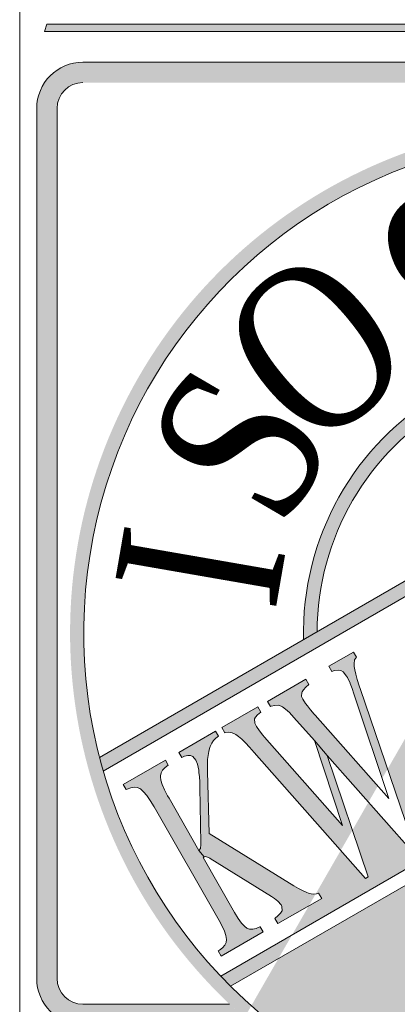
# Model space of a CAD drawing. Header units: millimetres. Extents: x -13501 to 278776, y 0 to 252300.
# Tile 14 of 132: x 128464 to 129031, y 1739 to 3215. Entities that reach past the tile are written whole.
import ezdxf
from ezdxf.enums import TextEntityAlignment as Align

# ---------------------------------------------------------------- set-up
doc = ezdxf.new("R2010")
doc.units = ezdxf.units.MM
doc.header["$LTSCALE"] = 100
doc.layers.get('0').update_dxf_attribs({"linetype": 'CONTINUOUS'})
doc.layers.add('Hulplijnen', color=7, linetype='CONTINUOUS', plot=False)
doc.layers.add('SCHERMER_ONDERHOEK', color=7, linetype='CONTINUOUS')
doc.layers.add('WT-tekst', color=7, linetype='CONTINUOUS')
doc.styles.add('B-01', font='GOTHICI.TTF')
doc.styles.add('cg omega', font='GOTHICI.TTF', dxfattribs={"width": 1.32})
doc.styles.add('CG OMEGA BOLD', font='GOTHICBI.TTF', dxfattribs={"width": 1.32})
doc.styles.add('KW', font='dutch.ttf')

# ---------------------------------------------------------------- blocks, each defined once
blk = doc.blocks.new('iso')
at = {"lineweight": 5}
for points in [[(11.627, 17.769), (0.41, 17.769), (0.374, 17.656), (11.559, 17.656)], [(0.95, 17.197, 0.414214), (0.257, 16.504), (0.257, 3.462, 0.414214), (0.95, 2.769), (3.314, 2.769), (3.374, 2.872, -0.009813), (3.151, 3.075), (0.95, 3.075, -0.414214), (0.563, 3.462), (0.563, 16.504, -0.414214), (0.95, 16.891), (11.458, 16.891), (11.634, 17.197)], [(3.374, 2.872), (3.478, 3.052, -0.816427), (10.782, 15.72), (10.886, 15.901, 0.820962)], [(8.962, 12.563), (9.071, 12.753, 0.468038), (4.262, 8.541), (4.464, 8.658, -0.453418)], [(7.628, 10.25), (7.832, 10.603), (1.199, 6.771, 0.007066), (1.255, 6.568)], [(2.82, 6.564), (2.819, 6.596), (2.819, 6.673), (2.822, 6.742), (2.828, 6.805), (2.838, 6.861), (2.85, 6.91), (2.861, 6.94), (2.884, 6.986), (2.912, 7.027), (2.946, 7.062), (2.985, 7.091), (2.941, 7.167), (2.39, 6.85), (2.433, 6.774), (2.475, 6.791), (2.523, 6.803), (2.563, 6.803), (2.598, 6.788), (2.646, 6.732), (2.669, 6.674), (2.688, 6.585), (2.692, 6.551), (2.698, 6.485), (2.703, 6.411), (2.706, 6.33), (2.721, 5.49), (2.721, 5.467), (2.716, 5.409), (2.692, 5.379), (2.769, 5.285), (2.794, 5.289), (2.854, 5.264), (2.862, 5.259), (3.779, 4.688), (3.824, 4.659), (3.875, 4.622), (3.924, 4.563), (3.934, 4.541), (3.941, 4.476), (3.938, 4.468), (3.918, 4.44), (3.881, 4.404), (3.829, 4.361), (3.874, 4.283), (4.343, 4.552), (4.444, 4.727), (4.406, 4.725), (4.348, 4.737), (4.347, 4.737), (4.3, 4.753), (4.246, 4.778), (4.184, 4.81), (4.114, 4.85), (2.847, 5.632)], [(2.187, 6.734), (1.553, 6.37), (1.599, 6.293), (1.614, 6.301), (1.668, 6.321), (1.718, 6.33), (1.763, 6.325), (1.806, 6.307), (1.819, 6.299), (1.861, 6.26), (1.909, 6.204), (1.961, 6.128), (2.018, 6.034), (2.994, 4.331), (3.036, 4.253), (3.073, 4.172), (3.095, 4.103), (3.103, 4.046), (3.098, 4.001), (3.079, 3.958), (3.047, 3.919), (3, 3.886), (2.981, 3.874), (3.026, 3.796), (3.655, 4.158), (3.611, 4.236), (3.604, 4.233), (3.549, 4.21), (3.499, 4.2), (3.453, 4.202), (3.412, 4.216), (3.379, 4.24), (3.331, 4.289), (3.28, 4.359), (3.225, 4.449), (2.753, 5.272), (2.763, 5.279), (2.769, 5.285), (2.692, 5.379), (2.243, 6.163), (2.222, 6.199), (2.175, 6.291), (2.14, 6.369), (2.12, 6.434), (2.113, 6.486), (2.114, 6.499), (2.124, 6.542), (2.146, 6.583), (2.182, 6.622), (2.231, 6.658)], [(4.089, 4.112), (3.019, 3.495, 0.007057), (3.167, 3.344), (3.885, 3.759)]]:
    blk.add_hatch(color=256, dxfattribs=at).paths.add_polyline_path(points)
h = blk.add_hatch(color=256, dxfattribs=at)
h.paths.add_polyline_path([(13.8, 13.816), (7.628, 10.25), (7.291, 9.665), (7.337, 9.586), (7.327, 9.581), (7.279, 9.547), (7.244, 9.51), (7.222, 9.468), (7.214, 9.422), (7.214, 9.414), (7.221, 9.358), (7.242, 9.29), (7.277, 9.21), (7.325, 9.119), (7.328, 9.113), (8.32, 7.383), (8.378, 7.287), (8.427, 7.222), (8.466, 7.185), (8.471, 7.183), (8.51, 7.172), (8.556, 7.18), (8.61, 7.205), (8.855, 7.345), (8.899, 7.374), (8.937, 7.407), (8.969, 7.444), (8.996, 7.485), (9.017, 7.531), (9.033, 7.579), (9.042, 7.621), (9.048, 7.677), (9.049, 7.738), (9.044, 7.805), (9.034, 7.877), (9.019, 7.954), (8.999, 8.037), (8.977, 8.112), (9.02, 8.138), (9.292, 7.394), (8.123, 6.723), (8.078, 6.801), (8.088, 6.806), (8.136, 6.84), (8.17, 6.878), (8.19, 6.921), (8.196, 6.968), (8.196, 6.974), (8.188, 7.027), (8.166, 7.092), (8.133, 7.17), (8.085, 7.261), (8.059, 7.308), (7.099, 8.982), (7.041, 9.079), (6.993, 9.148), (6.461, 8.225), (7.679, 6.957), (7.739, 6.897), (7.8, 6.843), (7.861, 6.797), (7.897, 6.776), (7.954, 6.755), (7.973, 6.755), (8.017, 6.764), (8.049, 6.779), (8.092, 6.704), (7.502, 6.366), (7.458, 6.444), (7.506, 6.479), (7.538, 6.515), (7.556, 6.552), (7.556, 6.556), (7.554, 6.618), (7.523, 6.694), (7.482, 6.758), (7.438, 6.809), (7.04, 7.228), (6.436, 6.881), (6.57, 6.414), (6.595, 6.331), (6.614, 6.281), (6.649, 6.201), (6.654, 6.191), (6.703, 6.127), (6.758, 6.094), (6.802, 6.09), (6.848, 6.1), (6.897, 6.122), (6.91, 6.129), (6.955, 6.051), (6.491, 5.785), (6.446, 5.863), (6.483, 5.895), (6.508, 5.94), (6.519, 5.996), (6.519, 5.999), (6.517, 6.051), (6.51, 6.116), (6.495, 6.195), (6.472, 6.288), (6.465, 6.314), (6.112, 7.62), (5.524, 6.601), (5.938, 5.389), (5.895, 5.364), (5.238, 6.106), (4.996, 5.684), (5.232, 4.983), (5.19, 4.96), (4.82, 5.38), (4.444, 4.727), (4.455, 4.728), (4.489, 4.74), (4.535, 4.662), (4.343, 4.552), (4.089, 4.112), (15.247, 10.552), (15.247, 11.662, 0.08759)])
h.paths.add_polyline_path([(14.224, 10.87), (14.284, 10.769), (14.338, 10.686), (14.387, 10.623), (14.428, 10.579), (14.461, 10.555), (14.499, 10.543), (14.542, 10.542), (14.591, 10.552), (14.646, 10.572), (14.673, 10.586), (14.719, 10.508), (14.062, 10.131), (14.017, 10.209), (14.069, 10.244), (14.109, 10.28), (14.135, 10.318), (14.149, 10.359), (14.15, 10.383), (14.143, 10.431), (14.123, 10.493), (14.089, 10.571), (14.043, 10.662), (14.006, 10.727), (12.953, 12.564), (12.9, 12.642), (12.884, 12.655), (12.849, 12.651), (12.8, 12.628), (12.764, 12.608), (12.711, 12.574), (12.665, 12.54), (12.627, 12.504), (12.595, 12.467), (12.573, 12.43), (12.556, 12.39), (12.548, 12.35), (12.547, 12.343), (12.548, 12.291), (12.557, 12.23), (12.576, 12.161), (12.602, 12.084), (12.637, 11.998), (12.68, 11.904), (12.69, 11.885), (12.647, 11.86), (12.281, 12.528), (13.562, 13.263), (13.94, 12.603), (13.896, 12.577), (13.835, 12.666), (13.777, 12.744), (13.724, 12.81), (13.673, 12.863), (13.627, 12.905), (13.583, 12.934), (13.578, 12.937), (13.543, 12.95), (13.506, 12.956), (13.465, 12.956), (13.42, 12.95), (13.372, 12.937), (13.32, 12.918), (13.264, 12.893), (13.209, 12.862), (13.157, 12.827), (13.136, 12.799), (13.135, 12.797), (13.157, 12.733), (13.179, 12.694)], flags=16)
h.paths.add_polyline_path([(13.192, 10.194), (13.248, 10.104), (13.299, 10.033), (13.347, 9.981), (13.389, 9.95), (13.429, 9.935), (13.475, 9.931), (13.524, 9.939), (13.579, 9.959), (13.598, 9.968), (13.643, 9.891), (13, 9.521), (12.955, 9.6), (13.004, 9.636), (13.041, 9.674), (13.065, 9.713), (13.076, 9.755), (13.078, 9.769), (13.072, 9.822), (13.051, 9.889), (13.015, 9.969), (12.965, 10.064), (11.975, 11.79), (11.92, 11.88), (11.868, 11.951), (11.82, 12.002), (11.778, 12.035), (11.737, 12.05), (11.692, 12.054), (11.642, 12.045), (11.588, 12.025), (11.57, 12.016), (11.525, 12.094), (12.168, 12.463), (12.212, 12.385), (12.164, 12.347), (12.127, 12.308), (12.103, 12.268), (12.092, 12.226), (12.09, 12.211), (12.097, 12.157), (12.118, 12.09), (12.155, 12.009), (12.203, 11.921)], flags=16)
h.paths.add_polyline_path([(12.54, 10.097), (12.791, 9.402), (11.553, 8.691), (11.509, 8.77), (11.559, 8.806), (11.596, 8.844), (11.621, 8.883), (11.632, 8.923), (11.634, 8.938), (11.628, 8.99), (11.607, 9.057), (11.57, 9.138), (11.521, 9.23), (10.529, 10.961), (10.473, 11.052), (10.421, 11.123), (10.375, 11.175), (10.334, 11.205), (10.295, 11.22), (10.25, 11.224), (10.2, 11.216), (10.144, 11.198), (10.122, 11.188), (10.078, 11.263), (11.288, 11.958), (11.632, 11.4), (11.589, 11.376), (11.528, 11.46), (11.469, 11.531), (11.417, 11.587), (11.367, 11.63), (11.322, 11.66), (11.318, 11.662), (11.277, 11.676), (11.232, 11.681), (11.185, 11.678), (11.135, 11.665), (11.083, 11.642), (11.057, 11.627), (10.699, 11.422), (10.652, 11.387), (10.632, 11.351), (10.632, 11.345), (10.645, 11.292), (10.687, 11.204), (10.7, 11.181), (11.097, 10.49), (11.15, 10.41), (11.166, 10.395), (11.208, 10.393), (11.236, 10.406), (11.517, 10.567), (11.571, 10.601), (11.615, 10.636), (11.649, 10.672), (11.673, 10.709), (11.687, 10.746), (11.69, 10.768), (11.687, 10.821), (11.67, 10.887), (11.641, 10.965), (11.598, 11.055), (11.583, 11.084), (11.625, 11.11), (12.132, 10.225), (12.089, 10.201), (12.031, 10.289), (11.976, 10.361), (11.927, 10.416), (11.881, 10.455), (11.861, 10.468), (11.824, 10.48), (11.784, 10.484), (11.739, 10.477), (11.688, 10.462), (11.634, 10.438), (11.601, 10.42), (11.318, 10.257), (11.28, 10.221), (11.276, 10.207), (11.297, 10.144), (11.323, 10.096), (11.764, 9.326), (11.821, 9.234), (11.867, 9.175), (11.89, 9.155), (11.935, 9.14), (11.986, 9.152), (11.995, 9.157), (12.325, 9.347), (12.376, 9.378), (12.42, 9.412), (12.459, 9.446), (12.492, 9.483), (12.517, 9.52), (12.537, 9.56), (12.551, 9.601), (12.555, 9.619), (12.561, 9.668), (12.561, 9.725), (12.555, 9.79), (12.543, 9.863), (12.527, 9.944), (12.504, 10.033), (12.481, 10.109)], flags=16)
h.paths.add_polyline_path([(10.393, 10.566), (10.348, 10.54), (10.288, 10.63), (10.23, 10.708), (10.177, 10.773), (10.126, 10.827), (10.079, 10.868), (10.035, 10.898), (10.03, 10.901), (9.996, 10.914), (9.959, 10.92), (9.918, 10.921), (9.873, 10.914), (9.824, 10.902), (9.773, 10.883), (9.717, 10.857), (9.662, 10.827), (9.61, 10.792), (9.588, 10.763), (9.588, 10.76), (9.61, 10.696), (9.631, 10.657), (10.676, 8.835), (10.737, 8.732), (10.791, 8.65), (10.839, 8.586), (10.881, 8.543), (10.914, 8.52), (10.951, 8.508), (10.995, 8.506), (11.044, 8.516), (11.099, 8.537), (11.125, 8.55), (11.171, 8.472), (10.515, 8.095), (10.47, 8.173), (10.522, 8.208), (10.561, 8.244), (10.587, 8.282), (10.601, 8.323), (10.603, 8.346), (10.596, 8.394), (10.575, 8.457), (10.541, 8.534), (10.495, 8.626), (10.459, 8.69), (9.405, 10.528), (9.353, 10.606), (9.337, 10.618), (9.302, 10.615), (9.253, 10.592), (9.217, 10.571), (9.164, 10.539), (9.118, 10.503), (9.079, 10.468), (9.049, 10.431), (9.025, 10.393), (9.01, 10.354), (9.001, 10.314), (9, 10.307), (9.001, 10.255), (9.01, 10.195), (9.028, 10.125), (9.055, 10.048), (9.09, 9.962), (9.133, 9.867), (9.143, 9.848), (9.1, 9.824), (8.733, 10.491), (10.014, 11.227)], flags=16)
h.paths.add_polyline_path([(8.665, 10.349), (8.616, 10.311), (8.579, 10.272), (8.555, 10.232), (8.544, 10.19), (8.543, 10.175), (8.55, 10.121), (8.572, 10.053), (8.608, 9.972), (8.655, 9.884), (9.645, 8.158), (9.701, 8.067), (9.752, 7.996), (9.799, 7.945), (9.842, 7.914), (9.883, 7.898), (9.928, 7.894), (9.977, 7.903), (10.032, 7.923), (10.05, 7.932), (10.096, 7.855), (9.452, 7.485), (9.407, 7.563), (9.457, 7.599), (9.493, 7.638), (9.518, 7.677), (9.529, 7.719), (9.53, 7.733), (9.525, 7.786), (9.503, 7.852), (9.467, 7.933), (9.417, 8.027), (8.428, 9.754), (8.372, 9.844), (8.321, 9.915), (8.273, 9.966), (8.231, 9.998), (8.19, 10.013), (8.144, 10.017), (8.094, 10.009), (8.04, 9.989), (8.022, 9.98), (7.978, 10.058), (8.621, 10.427)], flags=16)
h = blk.add_hatch(color=256, dxfattribs=at)
h.paths.add_polyline_path([(15.247, 10.316), (12.585, 8.779, -0.599956), (6.222, 5.107), (3.885, 3.759), (3.478, 3.052, 0.049199), (4.665, 2.194), (6.56, 2.194), (6.625, 2.239), (6.685, 2.281), (6.76, 2.333), (6.833, 2.386), (6.903, 2.437), (6.969, 2.488), (7.032, 2.538), (7.092, 2.586), (7.149, 2.634), (7.202, 2.68), (7.252, 2.726), (7.299, 2.771), (7.342, 2.815), (7.383, 2.858), (7.42, 2.9), (7.454, 2.941), (7.485, 2.981), (7.512, 3.02), (7.536, 3.059), (7.558, 3.096), (7.576, 3.133), (7.59, 3.168), (7.602, 3.203), (7.607, 3.224), (7.62, 3.293), (7.626, 3.359), (7.626, 3.422), (7.62, 3.482), (7.607, 3.538), (7.587, 3.592), (7.567, 3.632), (7.534, 3.682), (7.495, 3.726), (7.45, 3.764), (7.4, 3.797), (7.343, 3.823), (7.281, 3.844), (7.252, 3.851), (7.188, 3.863), (7.126, 3.866), (7.065, 3.862), (7.006, 3.851), (6.948, 3.832), (6.905, 3.813), (6.856, 3.785), (6.808, 3.751), (6.762, 3.712), (6.719, 3.668), (6.677, 3.618), (6.637, 3.563), (6.618, 3.534), (6.551, 3.564), (6.582, 3.628), (6.616, 3.687), (6.651, 3.744), (6.689, 3.795), (6.728, 3.843), (6.769, 3.886), (6.812, 3.926), (6.856, 3.962), (6.903, 3.993), (6.932, 4.011), (6.985, 4.037), (7.041, 4.059), (7.097, 4.076), (7.156, 4.087), (7.216, 4.093), (7.278, 4.095), (7.341, 4.091), (7.406, 4.082), (7.463, 4.071), (7.53, 4.053), (7.592, 4.031), (7.65, 4.005), (7.703, 3.974), (7.752, 3.94), (7.796, 3.901), (7.834, 3.859), (7.871, 3.811), (7.902, 3.755), (7.925, 3.701), (7.942, 3.645), (7.953, 3.587), (7.958, 3.526), (7.957, 3.463), (7.951, 3.398), (7.938, 3.328), (7.922, 3.269), (7.902, 3.212), (7.877, 3.156), (7.848, 3.101), (7.815, 3.047), (7.777, 2.994), (7.732, 2.938), (7.698, 2.902), (7.664, 2.868), (7.627, 2.832), (7.586, 2.795), (7.542, 2.757), (7.493, 2.718), (7.442, 2.677), (7.387, 2.636), (7.328, 2.592), (7.266, 2.548), (7.2, 2.502), (7.168, 2.481), (6.744, 2.194), (9.217, 2.194), (9.204, 2.215), (9.176, 2.266), (9.15, 2.318), (9.124, 2.374), (9.099, 2.432), (9.076, 2.493), (9.053, 2.557), (9.032, 2.624), (9.011, 2.693), (8.991, 2.765), (8.973, 2.84), (8.963, 2.884), (8.947, 2.958), (8.934, 3.03), (8.923, 3.101), (8.914, 3.17), (8.907, 3.237), (8.903, 3.302), (8.901, 3.366), (8.901, 3.427), (8.904, 3.487), (8.908, 3.546), (8.915, 3.602), (8.924, 3.656), (8.936, 3.709), (8.949, 3.761), (8.965, 3.81), (8.967, 3.815), (8.991, 3.877), (9.019, 3.934), (9.051, 3.987), (9.086, 4.036), (9.124, 4.08), (9.167, 4.12), (9.212, 4.155), (9.261, 4.186), (9.313, 4.213), (9.37, 4.235), (9.429, 4.253), (9.45, 4.258), (9.514, 4.269), (9.575, 4.275), (9.636, 4.276), (9.694, 4.271), (9.752, 4.261), (9.807, 4.245), (9.861, 4.224), (9.914, 4.197), (9.966, 4.165), (10.015, 4.128), (10.063, 4.084), (10.067, 4.081), (10.102, 4.044), (10.136, 4.005), (10.168, 3.963), (10.199, 3.917), (10.229, 3.869), (10.258, 3.819), (10.286, 3.766), (10.311, 3.709), (10.336, 3.65), (10.36, 3.589), (10.382, 3.524), (10.404, 3.457), (10.423, 3.386), (10.442, 3.313), (10.453, 3.266), (10.469, 3.189), (10.484, 3.114), (10.496, 3.041), (10.506, 2.97), (10.514, 2.901), (10.521, 2.834), (10.526, 2.769), (10.528, 2.706), (10.528, 2.645), (10.527, 2.587), (10.523, 2.529), (10.517, 2.475), (10.51, 2.422), (10.5, 2.371), (10.489, 2.322), (10.475, 2.275), (10.474, 2.271), (10.451, 2.209), (10.444, 2.194), (12.182, 2.194, 0.157804), (15.247, 5.619)])
h.paths.add_polyline_path([(13.164, 6.933), (13.216, 6.935), (13.269, 6.934), (13.324, 6.93), (13.38, 6.924), (13.437, 6.914), (13.496, 6.902), (13.556, 6.888), (13.618, 6.87), (13.681, 6.85), (13.745, 6.827), (13.811, 6.801), (13.878, 6.772), (13.946, 6.741), (13.99, 6.72), (14.06, 6.685), (14.127, 6.649), (14.192, 6.613), (14.254, 6.577), (14.313, 6.541), (14.369, 6.504), (14.423, 6.466), (14.473, 6.429), (14.521, 6.391), (14.566, 6.353), (14.608, 6.314), (14.647, 6.276), (14.684, 6.237), (14.718, 6.197), (14.749, 6.158), (14.776, 6.117), (14.779, 6.114), (14.813, 6.058), (14.841, 6.002), (14.863, 5.945), (14.88, 5.889), (14.891, 5.832), (14.897, 5.774), (14.897, 5.716), (14.892, 5.659), (14.881, 5.601), (14.863, 5.542), (14.841, 5.484), (14.823, 5.444), (14.792, 5.387), (14.758, 5.335), (14.721, 5.287), (14.681, 5.244), (14.637, 5.207), (14.59, 5.174), (14.54, 5.145), (14.486, 5.121), (14.429, 5.102), (14.369, 5.089), (14.306, 5.079), (14.286, 5.078), (14.238, 5.074), (14.188, 5.074), (14.136, 5.076), (14.082, 5.081), (14.028, 5.088), (13.971, 5.098), (13.913, 5.11), (13.854, 5.125), (13.793, 5.142), (13.731, 5.162), (13.667, 5.184), (13.602, 5.209), (13.534, 5.236), (13.466, 5.266), (13.396, 5.299), (13.356, 5.318), (13.288, 5.352), (13.224, 5.387), (13.161, 5.423), (13.102, 5.459), (13.046, 5.496), (12.992, 5.533), (12.941, 5.571), (12.893, 5.61), (12.848, 5.649), (12.806, 5.689), (12.766, 5.73), (12.729, 5.772), (12.695, 5.814), (12.664, 5.856), (12.635, 5.899), (12.632, 5.904), (12.599, 5.962), (12.572, 6.02), (12.55, 6.077), (12.535, 6.135), (12.524, 6.193), (12.519, 6.25), (12.52, 6.308), (12.527, 6.366), (12.539, 6.424), (12.557, 6.481), (12.581, 6.538), (12.59, 6.558), (12.62, 6.615), (12.654, 6.667), (12.691, 6.714), (12.732, 6.757), (12.776, 6.796), (12.823, 6.829), (12.874, 6.858), (12.927, 6.883), (12.984, 6.903), (13.045, 6.917), (13.11, 6.929)], flags=16)
h.paths.add_polyline_path([(12.032, 5.219), (12.08, 5.199), (12.128, 5.176), (12.176, 5.149), (12.224, 5.12), (12.272, 5.087), (12.32, 5.052), (12.369, 5.014), (12.417, 4.972), (12.466, 4.928), (12.515, 4.88), (12.564, 4.829), (12.613, 4.775), (12.662, 4.718), (12.693, 4.68), (12.742, 4.619), (12.789, 4.558), (12.833, 4.499), (12.874, 4.44), (12.912, 4.382), (12.948, 4.325), (12.981, 4.269), (13.011, 4.214), (13.039, 4.16), (13.064, 4.106), (13.086, 4.054), (13.106, 4.002), (13.122, 3.952), (13.137, 3.901), (13.148, 3.853), (13.157, 3.805), (13.165, 3.735), (13.167, 3.672), (13.164, 3.612), (13.155, 3.553), (13.142, 3.496), (13.123, 3.442), (13.099, 3.39), (13.07, 3.34), (13.036, 3.291), (12.997, 3.245), (12.952, 3.201), (12.918, 3.173), (12.867, 3.133), (12.814, 3.1), (12.76, 3.073), (12.706, 3.051), (12.65, 3.035), (12.594, 3.024), (12.536, 3.019), (12.478, 3.02), (12.418, 3.027), (12.358, 3.039), (12.296, 3.057), (12.278, 3.064), (12.232, 3.082), (12.187, 3.102), (12.14, 3.126), (12.094, 3.152), (12.047, 3.181), (12, 3.214), (11.953, 3.249), (11.905, 3.287), (11.857, 3.328), (11.808, 3.372), (11.76, 3.42), (11.711, 3.469), (11.661, 3.522), (11.611, 3.578), (11.561, 3.637), (11.533, 3.671), (11.485, 3.73), (11.441, 3.789), (11.399, 3.847), (11.361, 3.905), (11.325, 3.962), (11.292, 4.018), (11.261, 4.074), (11.234, 4.129), (11.209, 4.184), (11.187, 4.238), (11.168, 4.291), (11.152, 4.344), (11.138, 4.397), (11.127, 4.449), (11.12, 4.501), (11.113, 4.572), (11.113, 4.636), (11.117, 4.697), (11.127, 4.756), (11.141, 4.813), (11.161, 4.867), (11.186, 4.92), (11.216, 4.969), (11.251, 5.016), (11.291, 5.062), (11.337, 5.104), (11.353, 5.118), (11.405, 5.156), (11.457, 5.19), (11.511, 5.217), (11.565, 5.239), (11.621, 5.256), (11.678, 5.267), (11.736, 5.272), (11.795, 5.272), (11.855, 5.266), (11.917, 5.255), (11.979, 5.238), (11.984, 5.236)], flags=16)
h = blk.add_hatch(color=256, dxfattribs=at)
h.paths.add_polyline_path([(5.117, 7.794), (5.099, 7.847), (5.069, 7.941), (5.046, 8.021), (5.03, 8.087), (5.021, 8.139), (5.02, 8.18), (5.029, 8.239), (5.056, 8.28), (5.012, 8.355), (4.642, 8.143), (4.687, 8.065), (4.729, 8.077), (4.78, 8.083), (4.821, 8.077), (4.859, 8.056), (4.908, 7.995), (4.921, 7.971), (4.96, 7.887), (4.961, 7.884), (4.99, 7.808), (5.019, 7.728), (5.443, 6.46), (5.524, 6.601)])
h.paths.add_polyline_path([(4.436, 7.407), (4.424, 7.422), (4.366, 7.489), (4.32, 7.548), (4.293, 7.583), (4.249, 7.648), (4.233, 7.687), (4.237, 7.749), (4.241, 7.758), (4.262, 7.79), (4.297, 7.826), (4.343, 7.868), (4.298, 7.946), (3.72, 7.615), (3.766, 7.537), (3.778, 7.541), (3.831, 7.555), (3.88, 7.556), (3.925, 7.544), (3.944, 7.534), (3.993, 7.499), (4.051, 7.446), (4.118, 7.375), (4.426, 7.028), (4.619, 6.805), (5.238, 6.106), (5.377, 6.346)])
h.paths.add_polyline_path([(4.619, 6.805), (4.426, 7.028), (4.846, 5.756), (4.928, 5.566), (4.996, 5.684)])
h.paths.add_polyline_path([(3.676, 7.08), (3.65, 7.11), (3.6, 7.174), (3.554, 7.236), (3.531, 7.287), (3.527, 7.351), (3.54, 7.378), (3.571, 7.414), (3.62, 7.453), (3.575, 7.531), (3.036, 7.222), (3.081, 7.144), (3.09, 7.147), (3.139, 7.154), (3.191, 7.145), (3.248, 7.116), (3.285, 7.089), (3.334, 7.047), (3.39, 6.993), (3.453, 6.927), (3.522, 6.849), (4.82, 5.38), (4.928, 5.566), (4.846, 5.756)])
for p, q in [((0.95, 17.197), (13.979, 17.197)), ((0.257, 3.462), (0.257, 16.504)), ((0.563, 3.462), (0.563, 16.504)), ((1.255, 6.568), (13.8, 13.816)), ((1.199, 6.771), (10.386, 12.079)), ((3.019, 3.495), (15.247, 10.552)), ((5.012, 8.355), (4.642, 8.143)), ((5.056, 8.28), (5.012, 8.355)), ((5.029, 8.239), (5.056, 8.28)), ((4.642, 8.143), (4.687, 8.065)), ((5.02, 8.18), (5.029, 8.239)), ((5.021, 8.139), (5.02, 8.18)), ((5.03, 8.087), (5.021, 8.139)), ((4.687, 8.065), (4.729, 8.077)), ((4.729, 8.077), (4.78, 8.083)), ((4.78, 8.083), (4.821, 8.077)), ((4.821, 8.077), (4.859, 8.056)), ((4.859, 8.056), (4.908, 7.995)), ((4.908, 7.995), (4.921, 7.971)), ((5.046, 8.021), (5.03, 8.087)), ((5.069, 7.941), (5.046, 8.021)), ((4.298, 7.946), (3.72, 7.615)), ((4.262, 7.79), (4.297, 7.826)), ((4.297, 7.826), (4.343, 7.868)), ((4.343, 7.868), (4.298, 7.946)), ((4.921, 7.971), (4.96, 7.887)), ((4.96, 7.887), (4.961, 7.884)), ((4.961, 7.884), (4.99, 7.808)), ((5.099, 7.847), (5.069, 7.941)), ((5.117, 7.794), (5.099, 7.847)), ((4.233, 7.687), (4.237, 7.749)), ((4.249, 7.648), (4.233, 7.687)), ((4.237, 7.749), (4.241, 7.758)), ((4.241, 7.758), (4.262, 7.79)), ((4.99, 7.808), (5.019, 7.728)), ((5.019, 7.728), (5.544, 6.157)), ((5.938, 5.389), (5.117, 7.794)), ((3.575, 7.531), (3.036, 7.222)), ((3.62, 7.453), (3.575, 7.531)), ((3.72, 7.615), (3.766, 7.537)), ((3.766, 7.537), (3.778, 7.541)), ((3.778, 7.541), (3.831, 7.555)), ((3.831, 7.555), (3.88, 7.556)), ((3.88, 7.556), (3.925, 7.544)), ((3.925, 7.544), (3.944, 7.534)), ((3.944, 7.534), (3.993, 7.499)), ((4.293, 7.583), (4.249, 7.648)), ((4.32, 7.548), (4.293, 7.583)), ((4.366, 7.489), (4.32, 7.548)), ((3.54, 7.378), (3.571, 7.414)), ((3.571, 7.414), (3.62, 7.453)), ((3.993, 7.499), (4.051, 7.446)), ((4.051, 7.446), (4.118, 7.375)), ((4.424, 7.422), (4.366, 7.489)), ((4.436, 7.407), (4.424, 7.422)), ((5.544, 6.157), (4.436, 7.407)), ((3.527, 7.351), (3.54, 7.378)), ((3.531, 7.287), (3.527, 7.351)), ((3.554, 7.236), (3.531, 7.287)), ((3.6, 7.174), (3.554, 7.236)), ((4.118, 7.375), (4.426, 7.028)), ((3.036, 7.222), (3.081, 7.144)), ((3.081, 7.144), (3.09, 7.147)), ((3.09, 7.147), (3.139, 7.154)), ((3.139, 7.154), (3.191, 7.145)), ((3.191, 7.145), (3.248, 7.116)), ((3.248, 7.116), (3.285, 7.089)), ((3.285, 7.089), (3.334, 7.047)), ((3.65, 7.11), (3.6, 7.174)), ((3.676, 7.08), (3.65, 7.11)), ((3.334, 7.047), (3.39, 6.993)), ((3.39, 6.993), (3.453, 6.927)), ((4.846, 5.756), (3.676, 7.08)), ((4.426, 7.028), (4.846, 5.756)), ((4.619, 6.805), (4.426, 7.028)), ((4.426, 7.028), (4.619, 6.805)), ((3.453, 6.927), (3.522, 6.849)), ((3.522, 6.849), (5.19, 4.96)), ((5.232, 4.983), (4.619, 6.805)), ((4.619, 6.805), (5.895, 5.364)), ((3.167, 3.344), (6.222, 5.107)), ((5.19, 4.96), (5.232, 4.983)), ((3.151, 3.075), (0.95, 3.075))]:
    blk.add_line(p, q, dxfattribs=at)
for points in [[(0.41, 17.769), (11.627, 17.769), (11.559, 17.656), (0.374, 17.656)], [(2.941, 7.167), (2.39, 6.85), (2.433, 6.774), (2.475, 6.791), (2.523, 6.803), (2.563, 6.803), (2.598, 6.788), (2.646, 6.732), (2.669, 6.674), (2.688, 6.585), (2.692, 6.551), (2.698, 6.485), (2.703, 6.411), (2.706, 6.33), (2.721, 5.49), (2.721, 5.467), (2.716, 5.409), (2.692, 5.379), (2.769, 5.285), (2.794, 5.289), (2.854, 5.264), (2.862, 5.259), (3.779, 4.688), (3.824, 4.659), (3.875, 4.622), (3.924, 4.563), (3.934, 4.541), (3.941, 4.476), (3.938, 4.468), (3.918, 4.44), (3.881, 4.404), (3.829, 4.361), (3.874, 4.283), (4.535, 4.662), (4.489, 4.74), (4.455, 4.728), (4.406, 4.725), (4.348, 4.737), (4.347, 4.737), (4.3, 4.753), (4.246, 4.778), (4.184, 4.81), (4.114, 4.85), (2.847, 5.632), (2.82, 6.564), (2.819, 6.596), (2.819, 6.673), (2.822, 6.742), (2.828, 6.805), (2.838, 6.861), (2.85, 6.91), (2.861, 6.94), (2.884, 6.986), (2.912, 7.027), (2.946, 7.062), (2.985, 7.091)], [(2.187, 6.734), (1.553, 6.37), (1.599, 6.293), (1.614, 6.301), (1.668, 6.321), (1.718, 6.33), (1.763, 6.325), (1.806, 6.307), (1.819, 6.299), (1.861, 6.26), (1.909, 6.204), (1.961, 6.128), (2.018, 6.034), (2.994, 4.331), (3.036, 4.253), (3.073, 4.172), (3.095, 4.103), (3.103, 4.046), (3.098, 4.001), (3.079, 3.958), (3.047, 3.919), (3, 3.886), (2.981, 3.874), (3.026, 3.796), (3.655, 4.158), (3.611, 4.236), (3.604, 4.233), (3.549, 4.21), (3.499, 4.2), (3.453, 4.202), (3.412, 4.216), (3.379, 4.24), (3.331, 4.289), (3.28, 4.359), (3.225, 4.449), (2.753, 5.272), (2.763, 5.279), (2.769, 5.285), (2.692, 5.379), (2.243, 6.163), (2.222, 6.199), (2.175, 6.291), (2.14, 6.369), (2.12, 6.434), (2.113, 6.486), (2.114, 6.499), (2.124, 6.542), (2.146, 6.583), (2.182, 6.622), (2.231, 6.658)]]:
    blk.add_lwpolyline(points, close=True, dxfattribs=at)
for centre, radius, start, end in [((0.95, 16.504), 0.694, 90, 180), ((0.95, 16.504), 0.388, 90, 180), ((8.424, 8.64), 7.462, 45.5287, 239.7565), ((8.424, 8.64), 4.163, 58.6607, 181.3738), ((8.424, 8.64), 3.959, 60.286, 179.7486), ((0.95, 3.462), 0.694, 180, 270), ((0.95, 3.462), 0.388, 180, 270)]:
    blk.add_arc(centre, radius, start, end, dxfattribs=at)
at = {"layer": 'Hulplijnen', "lineweight": 5}
blk.add_lwpolyline([(0, 24.928), (15.497, 24.928), (15.497, 0), (0, 0)], close=True, dxfattribs=at)
at = {"lineweight": 5, "style": 'KW'}
blk.add_text('9', height=2.448, rotation=20.1594, dxfattribs=at).set_placement((6.068, 12.612))
at = {"lineweight": 5, "style": 'KW', "width": 0.8}
for s, rotation, p in [('O', 39.5186, (4.391, 11.307)), ('S', 59.7183, (3.948, 10.157)), ('I', 80.1568, (3.834, 8.941))]:
    blk.add_text(s, height=2.448, rotation=rotation, dxfattribs=at).set_placement(p)
blk = doc.blocks.new('1350x840')
at = {"layer": 'WT-tekst'}
blk.add_blockref('iso', (-41.358, 4.32), dxfattribs=at)
at = {"layer": 'SCHERMER_ONDERHOEK', "style": 'B-01'}
for tag, p in [('WIJZG', (-75.507, 168.4)), ('WIJZA', (-161.007, 168.4)), ('OMSCHRIJVINGA', (-161.007, 162)), ('OMSCHRIJVINGG', (-75.507, 162)), ('WIJZB', (-161.007, 155.6)), ('WIJZH', (-75.507, 155.6)), ('OMSCHRIJVINGB', (-161.007, 149.2)), ('OMSCHRIJVINGH', (-75.507, 149.2)), ('WIJZC', (-161.007, 142.8)), ('WIJZI', (-75.507, 142.8)), ('OMSCHRIJVINGC', (-161.007, 136.4)), ('OMSCHRIJVINGI', (-75.507, 136.4)), ('WIJZD', (-161.007, 130)), ('WIJZJ', (-75.507, 130)), ('OMSCHRIJVINGD', (-161.007, 123.6)), ('OMSCHRIJVINGJ', (-75.507, 123.6)), ('WIJZE', (-161.007, 117.2)), ('WIJZK', (-75.507, 117.2)), ('OMSCHRIJVINGE', (-161.007, 110.8)), ('OMSCHRIJVINGK', (-75.507, 110.8)), ('WIJZF', (-161.007, 104.4)), ('WIJZL', (-75.507, 104.4)), ('OMSCHRIJVINGF', (-161.007, 98)), ('OMSCHRIJVINGL', (-75.507, 98))]:
    blk.add_attdef(tag, text='', height=1.8, dxfattribs=at).set_placement(p, align=Align.MIDDLE_LEFT)
at = {"layer": 'SCHERMER_ONDERHOEK', "style": 'cg omega', "oblique": 15, "width": 1.32}
blk.add_attdef('STATUS', (-179.5, 76.8), '', height=3.5, dxfattribs=at)
at = {"layer": 'SCHERMER_ONDERHOEK', "width": 1.32}
for tag, height, style, p in [('BENAMING', 2.34, 'CG OMEGA BOLD', (-161.258, 58)), ('BENAMING2', 2.34, 'CG OMEGA BOLD', (-161.258, 51.6)), ('BETREFT', 2.34, 'CG OMEGA BOLD', (-161.258, 45.2)), ('SCHAAL', 1.8, 'cg omega', (-161.258, 38.8)), ('DATUM', 1.8, 'cg omega', (-161.258, 26)), ('A?', 1.8, 'cg omega', (-72.693, 19.6)), ('NR', 1.8, 'cg omega', (-125.231, 19.6)), ('TEKNR.', 2.34, 'CG OMEGA BOLD', (-72.693, 13.2)), ('DD', 1.8, 'cg omega', (-125.231, 13.2))]:
    blk.add_attdef(tag, text='', height=height, dxfattribs=dict(at, style=style)).set_placement(p, align=Align.MIDDLE_LEFT)

msp = doc.modelspace()

# ---------------------------------------------------------------- block references
at = {"xscale": 100, "yscale": 100, "zscale": 100}
msp.add_blockref('1350x840', (132600, 1000), dxfattribs=at)

doc.saveas('drawing.dxf')
